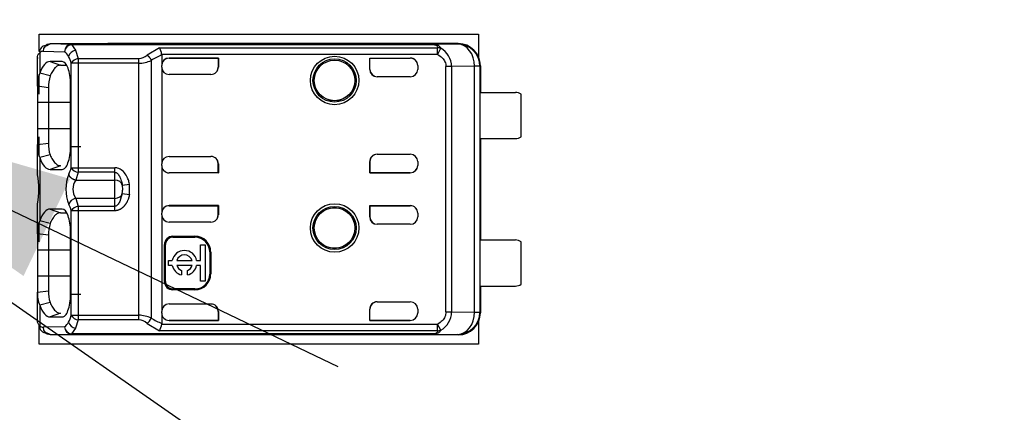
# Model space of a CAD drawing. Header units: millimetres. Extents: x 7 to 819, y 15 to 587.
# Tile 8 of 23: x 287 to 314, y 298 to 309. Entities that reach past the tile are written whole.
import ezdxf
from ezdxf.enums import TextEntityAlignment as Align
from ezdxf.lldxf.tags import DXFTag

# ---------------------------------------------------------------- set-up
doc = ezdxf.new("R2010")
doc.units = ezdxf.units.MM
for name, color, linetype in [('4010-411-12610_S', 7, 'Continuous'), ('Default', 7, 'Continuous'), ('PCB_RDLED_440MM_', 7, 'Continuous')]:
    doc.layers.add(name, color=color, linetype=linetype)
doc.styles.add('SEACAD_Arial', font='arial.ttf')
doc.styles.add('SEACAD_Solid_Edge_ANSI1_Symbols', font='semeca1.ttf')
tags = doc.linetypes.add('CENTER2', pattern=[28.575, 19.05, -3.175, 3.175, -3.175]).pattern_tags.tags
tags[10:11] = [DXFTag(74, 4), DXFTag(75, 0), DXFTag(340, '0'), DXFTag(46, 0.0), DXFTag(50, 0.0), DXFTag(44, 0.0), DXFTag(45, 0.0)]
tags[8:9] = [DXFTag(74, 4), DXFTag(75, 0), DXFTag(340, '0'), DXFTag(46, 0.0), DXFTag(50, 0.0), DXFTag(44, 0.0), DXFTag(45, 0.0)]
tags[6:7] = [DXFTag(74, 4), DXFTag(75, 0), DXFTag(340, '0'), DXFTag(46, 0.0), DXFTag(50, 0.0), DXFTag(44, 0.0), DXFTag(45, 0.0)]
tags[4:5] = [DXFTag(74, 4), DXFTag(75, 0), DXFTag(340, '0'), DXFTag(46, 0.0), DXFTag(50, 0.0), DXFTag(44, 0.0), DXFTag(45, 0.0)]
doc.dimstyles.new('ISO', dxfattribs={"dimtxt": 8.75, "dimasz": 8.75, "dimexe": 4.375, "dimexo": 0, "dimgap": 2.1875, "dimtad": 1, "dimtxsty": 'SEACAD_Arial', "dimblk1": '_SE_FILLED', "dimblk2": '_SE_FILLED', "dimsah": 1, "dimcen": 4.375, "dimadec": 0, "dimazin": 0, "dimtfac": 0.5, "dimtdec": 3, "dimtmove": 0, "dimatfit": 3, "dimfxl": 1, "dimarcsym": 0})

# ---------------------------------------------------------------- blocks, each defined once
blk = doc.blocks.new('SE')
at = {"layer": '4010-411-12610_S', "color": 7, "linetype": 'Continuous'}
for p, q in [((288.178, 307.823), (288.158, 307.824)), ((288.178, 307.823), (288.272, 307.874)), ((288.854, 307.86), (288.272, 307.874)), ((289.88, 307.874), (288.272, 307.874)), ((288.853, 307.86), (288.853, 307.855)), ((288.853, 307.855), (288.96, 307.7)), ((298.642, 307.855), (288.853, 307.855)), ((288.854, 307.86), (298.642, 307.86)), ((289.873, 307.874), (289.88, 307.874)), ((299.33, 307.883), (289.88, 307.883)), ((289.88, 307.883), (289.88, 307.874)), ((299.313, 307.867), (298.642, 307.86)), ((298.642, 307.855), (298.642, 307.86)), ((299.313, 307.867), (299.33, 307.883)), ((287.99, 307.633), (287.99, 307.077)), ((288.084, 307.674), (288.666, 307.66)), ((288.96, 307.7), (289.034, 307.475)), ((291.233, 307.769), (290.9, 307.569)), ((291.233, 307.769), (298.77, 307.769)), ((298.77, 307.59), (291.295, 307.59)), ((291.296, 307.571), (291.296, 307.289)), ((298.77, 307.59), (298.77, 307.769)), ((298.85, 307.745), (298.77, 307.59)), ((298.855, 307.754), (298.85, 307.745)), ((287.93, 306.724), (287.93, 307.478)), ((288.603, 307.393), (288.274, 307.396)), ((288.274, 307.396), (288.557, 307.296)), ((288.557, 307.296), (288.715, 307.295)), ((288.846, 304.518), (288.846, 307.349)), ((289.034, 307.349), (288.846, 307.349)), ((289.034, 307.475), (290.674, 307.475)), ((289.034, 307.475), (289.034, 307.349)), ((290.674, 307.349), (289.034, 307.349)), ((289.034, 307.349), (289.034, 304.518)), ((290.674, 307.349), (290.674, 307.475)), ((290.674, 300.518), (290.674, 307.349)), ((291.013, 307.427), (291.013, 300.44)), ((291.296, 307.244), (291.296, 307.289)), ((292.83, 307.489), (291.496, 307.489)), ((291.496, 307.489), (291.496, 307.488)), ((291.496, 307.488), (292.823, 307.488)), ((292.823, 307.488), (292.83, 307.489)), ((292.823, 307.488), (292.823, 307.237)), ((292.83, 307.489), (292.83, 307.244)), ((296.93, 307.183), (296.93, 307.489)), ((296.93, 307.489), (298.03, 307.489)), ((296.937, 307.488), (296.93, 307.489)), ((296.937, 307.488), (298.03, 307.488)), ((296.937, 307.183), (296.937, 307.488)), ((298.03, 307.488), (298.03, 307.489)), ((298.23, 307.289), (298.23, 307.183)), ((299.915, 307.268), (299.914, 307.283)), ((299.93, 307.283), (299.915, 307.283)), ((299.93, 307.283), (299.93, 306.558)), ((288.271, 307.007), (287.99, 307.08)), ((291.296, 307.244), (291.296, 304.623)), ((292.63, 307.044), (291.496, 307.044)), ((292.823, 307.237), (292.83, 307.244)), ((296.93, 307.183), (296.937, 307.183)), ((298.997, 300.606), (298.997, 307.26)), ((299.15, 307.26), (298.997, 307.26)), ((299.773, 307.266), (299.15, 307.261)), ((299.15, 307.261), (299.15, 300.606)), ((299.913, 307.267), (299.773, 307.267)), ((299.773, 300.6), (299.773, 307.266)), ((299.913, 307.267), (299.915, 307.268)), ((299.913, 307.267), (299.913, 300.6)), ((288.825, 305.084), (288.825, 306.784)), ((298.03, 306.983), (297.13, 306.983)), ((288.229, 306.685), (287.93, 306.724)), ((287.93, 306.724), (287.93, 306.283)), ((288.229, 306.685), (288.229, 306.283)), ((299.927, 305.308), (299.927, 306.558)), ((299.927, 306.558), (300.88, 306.558)), ((301.03, 305.358), (301.03, 306.508)), ((287.93, 306.283), (287.93, 305.583)), ((288.229, 306.283), (287.93, 306.283)), ((288.825, 306.283), (288.229, 306.283)), ((288.229, 306.283), (288.229, 305.583)), ((287.93, 305.583), (288.229, 305.583)), ((287.93, 305.583), (287.93, 305.142)), ((288.229, 305.583), (288.229, 305.182)), ((288.229, 305.583), (288.825, 305.583)), ((287.93, 305.142), (288.229, 305.182)), ((299.927, 305.308), (300.88, 305.308)), ((299.93, 305.308), (299.93, 302.558)), ((287.93, 304.354), (287.93, 305.143)), ((289.106, 305.084), (288.825, 305.084)), ((297.13, 304.883), (298.03, 304.883)), ((288.271, 304.864), (287.99, 304.793)), ((287.99, 304.79), (287.99, 303.077)), ((291.296, 304.578), (291.296, 304.623)), ((291.496, 304.823), (292.63, 304.823)), ((292.823, 304.379), (292.823, 304.63)), ((292.823, 304.63), (292.83, 304.623)), ((292.83, 304.623), (292.83, 304.378)), ((296.93, 304.378), (296.93, 304.683)), ((296.937, 304.683), (296.93, 304.683)), ((296.937, 304.683), (296.937, 304.379)), ((298.23, 304.683), (298.23, 304.578)), ((287.93, 304.328), (287.93, 304.354)), ((288.557, 304.57), (288.274, 304.471)), ((288.274, 304.471), (288.603, 304.473)), ((288.846, 304.518), (289.034, 304.518)), ((289.034, 304.392), (288.966, 304.18)), ((289.034, 304.518), (290.03, 304.518)), ((289.034, 304.518), (289.034, 304.392)), ((290.03, 304.392), (289.034, 304.392)), ((290.03, 304.392), (290.03, 304.518)), ((290.03, 304.18), (290.03, 304.392)), ((291.296, 304.578), (291.296, 303.289)), ((292.823, 304.379), (291.496, 304.379)), ((291.496, 304.379), (291.496, 304.378)), ((292.83, 304.378), (291.496, 304.378)), ((292.823, 304.379), (292.83, 304.378)), ((296.937, 304.379), (296.93, 304.378)), ((298.03, 304.378), (296.93, 304.378)), ((296.937, 304.379), (298.03, 304.379)), ((298.03, 304.378), (298.03, 304.379)), ((288.966, 304.18), (290.03, 304.18)), ((290.03, 303.687), (290.03, 304.18)), ((290.226, 303.821), (290.159, 303.598)), ((290.226, 304.045), (290.423, 304.075)), ((290.226, 304.045), (290.23, 303.921)), ((290.226, 303.821), (290.423, 303.792)), ((290.23, 303.921), (290.23, 303.905)), ((290.423, 303.792), (290.423, 304.075)), ((288.966, 303.687), (289.034, 303.475)), ((290.03, 303.687), (288.966, 303.687)), ((290.03, 303.475), (290.03, 303.687)), ((287.929, 303.513), (287.93, 303.539)), ((287.93, 302.724), (287.93, 303.512)), ((288.603, 303.393), (288.274, 303.396)), ((288.274, 303.396), (288.557, 303.296)), ((288.557, 303.296), (288.715, 303.295)), ((288.846, 300.518), (288.846, 303.349)), ((289.034, 303.349), (288.846, 303.349)), ((289.034, 303.475), (290.03, 303.475)), ((289.034, 303.475), (289.034, 303.349)), ((290.03, 303.349), (289.034, 303.349)), ((289.034, 303.349), (289.034, 300.518)), ((290.03, 303.349), (290.03, 303.475)), ((291.296, 303.244), (291.296, 303.289)), ((292.83, 303.489), (291.496, 303.489)), ((291.496, 303.489), (291.496, 303.488)), ((291.496, 303.488), (292.823, 303.488)), ((292.823, 303.488), (292.83, 303.489)), ((292.823, 303.237), (292.823, 303.488)), ((292.83, 303.489), (292.83, 303.244)), ((296.93, 303.183), (296.93, 303.489)), ((296.93, 303.489), (298.03, 303.489)), ((296.937, 303.488), (296.93, 303.489)), ((296.937, 303.488), (298.03, 303.488)), ((296.937, 303.488), (296.937, 303.183)), ((298.03, 303.488), (298.03, 303.489)), ((298.23, 303.289), (298.23, 303.183)), ((288.271, 303.007), (287.99, 303.079)), ((291.296, 303.244), (291.296, 300.623)), ((292.63, 303.044), (291.496, 303.044)), ((292.823, 303.237), (292.83, 303.244)), ((296.93, 303.183), (296.937, 303.183)), ((288.825, 301.084), (288.825, 302.784)), ((298.03, 302.983), (297.13, 302.983)), ((287.93, 302.724), (287.93, 302.283)), ((288.229, 302.685), (287.93, 302.724)), ((288.229, 302.685), (288.229, 302.283)), ((291.596, 302.66), (292.196, 302.66)), ((291.596, 302.66), (291.596, 302.633)), ((291.596, 302.633), (292.196, 302.633)), ((292.196, 302.633), (292.196, 302.66)), ((299.927, 301.308), (299.927, 302.558)), ((299.927, 302.558), (300.88, 302.558)), ((301.03, 301.358), (301.03, 302.508)), ((288.229, 302.283), (287.93, 302.283)), ((287.93, 302.283), (287.93, 301.583)), ((288.229, 302.283), (288.229, 301.583)), ((288.825, 302.283), (288.229, 302.283)), ((291.37, 301.433), (291.37, 302.433)), ((291.396, 302.433), (291.37, 302.433)), ((291.396, 301.433), (291.396, 302.433)), ((292.345, 302.002), (292.345, 302.43)), ((292.345, 302.43), (292.477, 302.43)), ((292.477, 302.43), (292.477, 301.442)), ((292.623, 302.233), (292.596, 302.233)), ((292.596, 302.233), (292.596, 301.633)), ((292.623, 302.233), (292.623, 301.633)), ((291.477, 301.869), (291.477, 302.002)), ((291.477, 302.002), (291.581, 302.002)), ((291.705, 302.002), (292.118, 302.002)), ((292.242, 302.002), (292.345, 302.002)), ((291.581, 301.869), (291.477, 301.869)), ((292.118, 301.869), (291.705, 301.869)), ((291.829, 301.735), (291.829, 301.609)), ((291.994, 301.609), (291.994, 301.735)), ((292.345, 301.869), (292.242, 301.869)), ((292.345, 301.442), (292.345, 301.869)), ((287.93, 301.583), (288.229, 301.583)), ((287.93, 301.583), (287.93, 301.142)), ((288.229, 301.583), (288.229, 301.182)), ((288.229, 301.583), (288.825, 301.583)), ((291.37, 301.433), (291.396, 301.433)), ((292.477, 301.442), (292.345, 301.442)), ((292.596, 301.633), (292.623, 301.633)), ((287.93, 301.142), (288.229, 301.182)), ((292.196, 301.233), (291.596, 301.233)), ((291.596, 301.233), (291.596, 301.207)), ((292.196, 301.207), (291.596, 301.207)), ((292.196, 301.207), (292.196, 301.233)), ((299.927, 301.308), (300.88, 301.308)), ((299.93, 301.308), (299.93, 300.583)), ((287.93, 300.389), (287.93, 301.142)), ((289.106, 301.084), (288.825, 301.084)), ((297.13, 300.883), (298.03, 300.883)), ((288.271, 300.864), (287.99, 300.792)), ((287.99, 300.79), (287.99, 300.234)), ((291.296, 300.578), (291.296, 300.623)), ((291.496, 300.823), (292.63, 300.823)), ((292.823, 300.631), (292.823, 300.379)), ((292.823, 300.631), (292.83, 300.623)), ((292.83, 300.623), (292.83, 300.378)), ((296.93, 300.378), (296.93, 300.683)), ((296.937, 300.683), (296.93, 300.683)), ((296.937, 300.379), (296.937, 300.683)), ((298.23, 300.683), (298.23, 300.578)), ((288.557, 300.57), (288.274, 300.471)), ((288.274, 300.471), (288.603, 300.473)), ((288.846, 300.518), (289.034, 300.518)), ((289.034, 300.392), (288.96, 300.167)), ((289.034, 300.518), (290.674, 300.518)), ((289.034, 300.518), (289.034, 300.392)), ((290.674, 300.392), (289.034, 300.392)), ((290.674, 300.392), (290.674, 300.518)), ((291.296, 300.578), (291.296, 300.296)), ((291.496, 300.379), (292.823, 300.379)), ((291.496, 300.379), (291.496, 300.378)), ((292.83, 300.378), (291.496, 300.378)), ((292.823, 300.379), (292.83, 300.378)), ((296.937, 300.379), (296.93, 300.378)), ((298.03, 300.378), (296.93, 300.378)), ((296.937, 300.379), (298.03, 300.379)), ((298.03, 300.378), (298.03, 300.379)), ((298.997, 300.606), (299.15, 300.606)), ((299.15, 300.606), (299.773, 300.601)), ((299.773, 300.6), (299.913, 300.6)), ((299.915, 300.598), (299.913, 300.6)), ((299.93, 300.583), (299.914, 300.583)), ((299.915, 300.598), (299.915, 300.583)), ((288.666, 300.207), (288.084, 300.193)), ((288.96, 300.167), (288.853, 300.012)), ((290.9, 300.297), (291.237, 300.098)), ((298.77, 300.098), (291.237, 300.098)), ((291.295, 300.277), (291.296, 300.296)), ((291.295, 300.277), (298.77, 300.277)), ((298.77, 300.098), (298.77, 300.277)), ((298.855, 300.112), (298.77, 300.277)), ((288.272, 299.993), (288.178, 300.044)), ((288.272, 299.993), (288.854, 300.007)), ((288.272, 299.993), (289.88, 299.993)), ((288.853, 300.012), (288.853, 300.007)), ((298.642, 300.012), (288.853, 300.012)), ((298.642, 300.007), (288.853, 300.007)), ((289.88, 299.993), (289.873, 299.993)), ((289.88, 299.993), (289.88, 299.983)), ((299.33, 299.983), (289.88, 299.983)), ((298.642, 300.007), (298.642, 300.012)), ((298.642, 300.007), (299.313, 300)), ((299.33, 299.983), (299.313, 300))]:
    blk.add_line(p, q, dxfattribs=at)
for centre, radius in [((295.98, 306.883), 0.657), ((295.98, 306.883), 0.586), ((295.98, 306.883), 0.552), ((295.98, 306.883), 0.55), ((295.98, 302.883), 0.657), ((295.98, 302.883), 0.586), ((295.98, 302.883), 0.552), ((295.98, 302.883), 0.55)]:
    blk.add_circle(centre, radius, dxfattribs=at)
for centre, radius, start, end in [((288.155, 307.657), 0.167, 89.2963, 188.1629), ((288.279, 307.679), 0.195, 92.0087, 181.5161), ((288.872, 307.649), 0.206, 95.0488, 176.9914), ((299.313, 307.267), 0.6, 0.0044, 89.9972), ((288.461, 307.38), 0.346, 26.1713, 53.8588), ((288.995, 307.472), 0.231, 98.6128, 164.6201), ((290.654, 307.839), 0.365, 273.0093, 312.3193), ((291.782, 306.273), 1.386, 110.5133, 123.6746), ((290.87, 307.543), 0.427, 6.3279, 31.9726), ((298.777, 307.553), 0.216, 68.8079, 91.9904), ((298.569, 307.248), 0.582, 1.2569, 60.5251), ((287.947, 307.095), 0.934, 15.762, 27.932), ((289.063, 307.227), 0.249, 96.8293, 150.7266), ((290.663, 308.178), 0.829, 270.6971, 294.9695), ((288.691, 306.775), 0.763, 156.7079, 183.8541), ((298.03, 307.183), 0.2, 270, 0), ((289.357, 306.698), 1.128, 164.1985, 180.6687), ((300.88, 306.308), 0.25, 53.1301, 90), ((289.211, 305.15), 0.983, 178.1004, 197.046), ((300.88, 305.558), 0.25, 270, 306.8699), ((288.696, 305.093), 0.768, 176.2579, 203.1838), ((298.03, 304.683), 0.2, 0, 90), ((287.921, 304.78), 0.962, 333.0574, 344.1819), ((289.063, 304.64), 0.249, 209.2767, 263.1684), ((285.987, 303.933), 1.983, 348.5509, 11.4751), ((289.821, 303.933), 1.122, 158.5184, 201.4817), ((289.314, 303.933), 0.426, 144.702, 215.2981), ((289.562, 303.89), 0.668, 354.1343, 1.3005), ((289, 303.458), 0.232, 98.5939, 163.7237), ((289.063, 303.227), 0.249, 96.8284, 150.7273), ((288.691, 302.775), 0.763, 156.7298, 183.8484), ((298.03, 303.183), 0.2, 270, 0), ((289.357, 302.698), 1.128, 164.1984, 180.6678), ((291.596, 302.433), 0.226, 90, 180), ((291.596, 302.433), 0.2, 90, 180), ((292.196, 302.233), 0.426, 0, 90), ((292.196, 302.233), 0.4, 0, 90), ((300.88, 302.308), 0.25, 53.1301, 90), ((291.912, 301.936), 0.337, 11.3273, 168.6727), ((291.912, 301.936), 0.217, 17.7847, 162.2153), ((291.912, 301.936), 0.337, 191.3273, 255.7958), ((291.912, 301.936), 0.217, 197.7847, 247.568), ((291.912, 301.936), 0.337, 284.2042, 348.6727), ((291.912, 301.936), 0.217, 292.432, 342.2153), ((291.596, 301.433), 0.226, 180, 270), ((291.596, 301.433), 0.2, 180, 270), ((292.196, 301.633), 0.426, 270, 0), ((292.196, 301.633), 0.4, 270, 0), ((289.211, 301.15), 0.983, 178.1011, 197.0483), ((300.88, 301.558), 0.25, 270, 306.8699), ((288.696, 301.092), 0.768, 176.2754, 203.2153), ((298.03, 300.683), 0.2, 0, 90), ((287.946, 300.772), 0.935, 332.0828, 344.2359), ((289.063, 300.64), 0.249, 209.2716, 263.1726), ((290.665, 299.697), 0.821, 64.9096, 89.4245), ((290.656, 300.031), 0.362, 47.489, 87.1839), ((290.671, 300.595), 0.376, 307.5468, 335.6336), ((291.782, 301.594), 1.386, 236.3247, 249.4849), ((298.569, 300.618), 0.581, 299.4844, 358.8126), ((299.313, 300.6), 0.6, 270.004, 359.9956), ((288.279, 300.188), 0.195, 178.4846, 267.9947), ((288.461, 300.487), 0.346, 306.1301, 333.8376), ((288.872, 300.218), 0.207, 183.1146, 264.8365), ((288.995, 300.396), 0.231, 195.4661, 261.313), ((290.786, 300.343), 0.513, 331.4654, 352.6325), ((298.778, 300.311), 0.213, 267.689, 291.1832)]:
    blk.add_arc(centre, radius, start, end, dxfattribs=at)
for centre, major_axis, ratio, start_param, end_param in [((288.853, 307.66), (-0.005, -0.2), 0.939661, 3.166998, 4.734915), ((289.88, 307.283), (0, -0.6), 0.999962, 3.141594, 3.453003), ((299.313, 307.267), (0.006, -0.6), 0.766027, 1.562157, 3.128038), ((299.33, 307.283), (-0.424, -0.424), 0.999924, 2.356207, 3.926956), ((288.082, 306.774), (0, -0.9), 0.34204, 3.132956, 3.443098), ((288.13, 307.477), (-0.2, 0), 0.754543, 6.081998, 6.283069), ((291.496, 307.289), (0, -0.2), 0.999994, 3.141593, 4.712389), ((291.496, 307.287), (0, -0.2), 0.999994, 3.141593, 4.712389), ((298.03, 307.289), (0, -0.2), 0.999994, 1.570796, 3.141593), ((298.03, 307.287), (0, -0.2), 0.999994, 1.57081, 3.141593), ((291.496, 307.244), (0, -0.2), 0.999848, 4.712389, 6.283185), ((292.63, 307.244), (-0.141, -0.141), 0.999695, 0.785246, 2.356347), ((292.623, 307.237), (-0.141, -0.141), 0.999695, 1.570796, 2.356347), ((297.13, 307.183), (0.2, 0), 0.999848, 3.141593, 4.712389), ((297.137, 307.183), (0.2, 0), 0.999848, 3.141593, 4.712389), ((297.13, 304.683), (0.2, 0), 0.999848, 1.570796, 3.141593), ((297.137, 304.683), (0.2, 0), 0.999848, 1.570796, 3.141593), ((291.496, 304.623), (0, 0.2), 0.999848, 0, 1.570796), ((292.63, 304.623), (-0.141, 0.141), 0.999695, 3.926838, 5.497939), ((292.623, 304.63), (-0.141, 0.141), 0.999695, 3.926838, 4.712389), ((291.496, 304.579), (0, 0.2), 0.999994, 1.570796, 3.141593), ((291.496, 304.578), (0, 0.2), 0.999994, 1.570796, 3.141593), ((298.03, 304.579), (0, 0.2), 0.999994, 3.141593, 4.712389), ((298.03, 304.578), (0, 0.2), 0.999994, 3.141593, 4.712389), ((290.03, 304.016), (-0.2, 0), 0.821429, 3.324107, 4.712389), ((290.03, 303.851), (0.2, 0), 0.821429, 4.712389, 6.100671), ((288.603, 302.737), (0, 0.938), 0.34202, -0.859272, -0.576897), ((291.496, 303.289), (0, -0.2), 0.999994, 3.141593, 4.712389), ((291.496, 303.287), (0, -0.2), 0.999994, 3.141593, 4.712389), ((298.03, 303.289), (0, -0.2), 0.999994, 1.570796, 3.141593), ((298.03, 303.287), (0, -0.2), 0.999994, 1.570796, 3.141593), ((291.496, 303.244), (0, -0.2), 0.999848, 4.712389, 6.283185), ((292.63, 303.244), (-0.141, -0.141), 0.999695, 0.785246, 2.356347), ((292.623, 303.237), (-0.141, -0.141), 0.999695, 1.570796, 2.356347), ((297.13, 303.183), (0.2, 0), 0.999848, 3.141593, 4.712389), ((297.137, 303.183), (0.2, 0), 0.999848, 3.141593, 4.712389), ((297.13, 300.683), (0.2, 0), 0.999848, 1.570796, 3.141601), ((297.137, 300.683), (0.2, 0), 0.999848, 1.570796, 3.141601), ((291.496, 300.623), (0, 0.2), 0.999848, 0, 1.570796), ((292.63, 300.623), (-0.141, 0.141), 0.999695, 3.926839, 5.497939), ((292.623, 300.63), (-0.141, 0.141), 0.999695, 3.932239, 4.712389), ((291.496, 300.579), (0, 0.2), 0.999994, 1.570796, 3.141593), ((291.496, 300.578), (0, 0.2), 0.999994, 1.570796, 3.141593), ((298.03, 300.579), (0, 0.2), 0.999994, 3.141593, 4.712375), ((298.03, 300.578), (0, 0.2), 0.999994, 3.141593, 4.712389), ((299.313, 300.6), (-0.006, -0.6), 0.766027, 0.013567, 1.579437), ((299.33, 300.583), (-0.424, 0.424), 0.999924, 2.35623, 3.926978), ((288.178, 300.234), (0.134, 0.148), 0.8975, 2.254597, 3.932999), ((288.082, 301.095), (0.001, 0.902), 0.342128, 2.840825, 3.150345), ((288.853, 300.207), (0.005, -0.2), 0.939661, 4.689874, 6.257729)]:
    blk.add_ellipse(centre, major_axis=major_axis, ratio=ratio, start_param=start_param, end_param=end_param, dxfattribs=at)
for points, degree, knots in [([(298.855, 307.754), (298.852, 307.761), (298.842, 307.779), (298.825, 307.801), (298.804, 307.82), (298.784, 307.834), (298.759, 307.845), (298.726, 307.853), (298.687, 307.859), (298.658, 307.859), (298.642, 307.86)], 3, [0, 0, 0, 0, 0.103499, 0.29232, 0.407301, 0.532909, 0.64319, 0.751757, 0.866674, 1, 1, 1, 1]), ([(298.642, 307.855), (298.65, 307.854), (298.676, 307.853), (298.702, 307.848), (298.72, 307.843), (298.734, 307.838), (298.754, 307.822), (298.764, 307.799), (298.768, 307.776), (298.77, 307.769)], 3, [0, 0, 0, 0, 0.082466, 0.249738, 0.305201, 0.359595, 0.470754, 0.837658, 1, 1, 1, 1]), ([(288.557, 307.296), (288.543, 307.295), (288.516, 307.294), (288.477, 307.279), (288.44, 307.255), (288.392, 307.211), (288.334, 307.136), (288.292, 307.048), (288.271, 307.005)], 3, [0, 0, 0, 0, 0.129424, 0.256929, 0.382523, 0.506216, 0.751084, 1, 1, 1, 1]), ([(288.825, 306.784), (288.825, 306.94), (288.802, 307.101), (288.719, 307.328), (288.659, 307.39), (288.603, 307.395)], 3, [0, 0, 0, 0, 0.5, 0.5, 1, 1, 1, 1]), ([(288.603, 304.473), (288.629, 304.473), (288.657, 304.487), (288.71, 304.543), (288.735, 304.587), (288.779, 304.704), (288.796, 304.774), (288.819, 304.925), (288.825, 305.006), (288.825, 305.084)], 3, [0, 0, 0, 0, 0.25, 0.25, 0.5, 0.5, 0.75, 0.75, 1, 1, 1, 1]), ([(288.271, 304.862), (288.281, 304.841), (288.303, 304.796), (288.337, 304.736), (288.374, 304.682), (288.415, 304.635), (288.459, 304.599), (288.507, 304.575), (288.54, 304.572), (288.557, 304.571)], 3, [0, 0, 0, 0, 0.119189, 0.246257, 0.381214, 0.524065, 0.674813, 0.833458, 1, 1, 1, 1]), ([(290.423, 304.075), (290.419, 304.096), (290.407, 304.154), (290.368, 304.261), (290.293, 304.384), (290.193, 304.471), (290.112, 304.503), (290.066, 304.514), (290.041, 304.516), (290.03, 304.518)], 3, [0, 0, 0, 0, 0.100643, 0.277927, 0.536152, 0.773195, 0.8851, 0.944575, 1, 1, 1, 1]), ([(290.03, 304.392), (290.036, 304.391), (290.05, 304.388), (290.078, 304.376), (290.11, 304.349), (290.137, 304.308), (290.179, 304.233), (290.211, 304.145), (290.223, 304.07), (290.226, 304.045)], 3, [0, 0, 0, 0, 0.043186, 0.098981, 0.205363, 0.325965, 0.45185, 0.820133, 1, 1, 1, 1]), ([(290.423, 303.792), (290.387, 303.603), (290.281, 303.481), (290.177, 303.361), (290.03, 303.349)], 2, [0, 0, 0, 0.5, 0.5, 1, 1, 1]), ([(290.159, 303.598), (290.143, 303.567), (290.124, 303.538), (290.081, 303.491), (290.056, 303.475), (290.03, 303.475)], 3, [0, 0, 0, 0, 0.5, 0.5, 1, 1, 1, 1]), ([(288.557, 303.296), (288.543, 303.295), (288.516, 303.294), (288.477, 303.279), (288.44, 303.255), (288.392, 303.211), (288.334, 303.136), (288.292, 303.048), (288.271, 303.005)], 3, [0, 0, 0, 0, 0.129424, 0.256929, 0.382523, 0.506216, 0.751084, 1, 1, 1, 1]), ([(288.825, 302.784), (288.825, 302.94), (288.802, 303.101), (288.719, 303.328), (288.659, 303.39), (288.603, 303.395)], 3, [0, 0, 0, 0, 0.5, 0.5, 1, 1, 1, 1]), ([(288.603, 300.473), (288.629, 300.473), (288.657, 300.487), (288.71, 300.543), (288.735, 300.587), (288.779, 300.704), (288.796, 300.774), (288.819, 300.925), (288.825, 301.006), (288.825, 301.084)], 3, [0, 0, 0, 0, 0.25, 0.25, 0.5, 0.5, 0.75, 0.75, 1, 1, 1, 1]), ([(288.271, 300.862), (288.281, 300.841), (288.303, 300.796), (288.337, 300.736), (288.374, 300.682), (288.415, 300.635), (288.459, 300.599), (288.507, 300.575), (288.54, 300.572), (288.557, 300.571)], 3, [0, 0, 0, 0, 0.119175, 0.246235, 0.381187, 0.524038, 0.67479, 0.833445, 1, 1, 1, 1]), ([(287.99, 300.234), (287.981, 300.241), (287.962, 300.257), (287.944, 300.29), (287.932, 300.333), (287.93, 300.37), (287.93, 300.389)], 3, [0, 0, 0, 0, 0.227998, 0.471255, 0.728745, 1, 1, 1, 1]), ([(298.855, 300.112), (298.848, 300.099), (298.834, 300.074), (298.807, 300.048), (298.776, 300.027), (298.722, 300.01), (298.67, 300.008), (298.642, 300.007)], 3, [0, 0, 0, 0, 0.22116, 0.406893, 0.558337, 0.7658, 1, 1, 1, 1]), ([(298.77, 300.098), (298.769, 300.092), (298.764, 300.068), (298.754, 300.045), (298.734, 300.029), (298.72, 300.024), (298.705, 300.019), (298.685, 300.015), (298.659, 300.013), (298.646, 300.012), (298.642, 300.012)], 3, [0, 0, 0, 0, 0.139359, 0.528699, 0.63957, 0.693828, 0.749169, 0.871848, 0.954914, 1, 1, 1, 1])]:
    blk.add_open_spline(points, degree=degree, knots=knots, dxfattribs=at)
for points in [[(287.93, 307.478), (287.93, 307.549), (287.946, 307.601), (287.99, 307.633)], [(291.296, 307.571), (291.296, 307.573), (291.296, 307.577), (291.296, 307.584), (291.295, 307.588), (291.295, 307.59)], [(298.77, 307.59), (298.82, 307.561), (298.904, 307.498), (298.977, 307.388), (298.996, 307.305), (298.997, 307.26)], [(288.274, 307.395), (288.164, 307.395), (288.065, 307.28), (287.99, 307.077)], [(287.99, 304.79), (288.066, 304.584), (288.163, 304.471), (288.274, 304.472)], [(288.274, 303.395), (288.164, 303.395), (288.065, 303.28), (287.99, 303.077)], [(287.99, 300.79), (288.066, 300.584), (288.163, 300.471), (288.274, 300.472)], [(298.997, 300.606), (298.995, 300.561), (298.976, 300.476), (298.901, 300.366), (298.819, 300.305), (298.77, 300.277)]]:
    blk.add_open_spline(points, degree=3, dxfattribs=at)
for points, weights in [([(290.9, 307.569), (290.947, 307.536), (290.987, 307.484), (291.013, 307.427)], [1.03238197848, 0.973672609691, 0.994794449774, 1.09574749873]), ([(288.966, 304.18), (288.87, 304.196), (288.796, 304.261), (288.778, 304.344)], [1.12803189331, 0.957317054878, 0.957322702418, 1.12804883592])]:
    blk.add_rational_spline(points, weights, degree=3, dxfattribs=at)
at = {"layer": 'PCB_RDLED_440MM_', "color": 7, "linetype": 'Continuous'}
for p, q in [((287.98, 308.133), (299.88, 308.133)), ((287.98, 307.67), (287.98, 308.133)), ((299.88, 308.133), (299.88, 307.523)), ((287.98, 306.508), (287.98, 307.044)), ((287.98, 304.823), (287.98, 305.358)), ((287.98, 302.508), (287.98, 303.044)), ((287.98, 299.733), (287.98, 300.247)), ((299.88, 300.344), (299.88, 299.733)), ((299.88, 299.733), (287.98, 299.733))]:
    blk.add_line(p, q, dxfattribs=at)
blk = doc.blocks.new('DMBLK12')
at = {"layer": 'Default', "linetype": 'Continuous'}
for points in [[(262.748, 313.456), (271.27, 310.993), (264.007, 316.087)], [(287.552, 301.582), (288.811, 304.213), (280.289, 306.675)]]:
    blk.add_hatch(color=7, dxfattribs=at).paths.add_polyline_path(points)
at = {"layer": 'Default', "color": 7, "linetype": 'Continuous'}
for p, q in [((271.27, 310.993), (30.194, 426.404)), ((296.074, 299.119), (271.27, 310.993))]:
    blk.add_line(p, q, dxfattribs=at)
for s, style, p in [('O', 'SEACAD_Solid_Edge_ANSI1_Symbols', (37.679, 434.947)), ('10', 'SEACAD_Arial', (51.202, 428.473))]:
    blk.add_text(s, height=8.75, rotation=334.4181, dxfattribs=dict(at, style=style)).set_placement(p, align=Align.TOP_LEFT)
blk = doc.blocks.new('_SE_FILLED')
at = {"color": 0}
blk.add_line((0, 0), (-1, 0), dxfattribs=at)
blk.add_solid([(0, 0), (-1, -0.1665), (-1, 0.1665), (0, 0)], dxfattribs=at)
blk = doc.blocks.new('DMBLK16')
at = {"layer": 'Default', "linetype": 'Continuous'}
for points in [[(168.238, 448.481), (170.564, 450.241), (164.12, 456.338)], [(380.995, 167.427), (387.439, 161.331), (383.321, 169.188)]]:
    blk.add_hatch(color=7, dxfattribs=at).paths.add_polyline_path(points)
at = {"layer": 'Default', "color": 7, "linetype": 'Continuous'}
for p, q in [((164.12, 456.338), (110.893, 526.651)), ((387.439, 161.331), (164.12, 456.338))]:
    blk.add_line(p, q, dxfattribs=at)
for s, style, p in [('O', 'SEACAD_Solid_Edge_ANSI1_Symbols', (121.462, 530.811)), ('370', 'SEACAD_Arial', (130.511, 518.856))]:
    blk.add_text(s, height=8.75, rotation=307.1256, dxfattribs=dict(at, style=style)).set_placement(p, align=Align.TOP_LEFT)
blk = doc.blocks.new('DMBLK17')
at = {"layer": 'Default', "linetype": 'Continuous'}
for points in [[(202.118, 358.359), (203.785, 360.753), (195.771, 364.557)], [(347.774, 256.916), (355.788, 253.112), (349.441, 259.31)]]:
    blk.add_hatch(color=7, dxfattribs=at).paths.add_polyline_path(points)
at = {"layer": 'Default', "color": 7, "linetype": 'Continuous'}
for p, q in [((195.771, 364.557), (51.282, 465.187)), ((355.788, 253.112), (195.771, 364.557))]:
    blk.add_line(p, q, dxfattribs=at)
for s, style, p in [('O', 'SEACAD_Solid_Edge_ANSI1_Symbols', (60.046, 472.412)), ('195', 'SEACAD_Arial', (72.349, 463.843))]:
    blk.add_text(s, height=8.75, rotation=325.1445, dxfattribs=dict(at, style=style)).set_placement(p, align=Align.TOP_LEFT)

msp = doc.modelspace()

# ---------------------------------------------------------------- linework, layer by layer
at = {"layer": 'Default', "color": 7, "linetype": 'CENTER2'}
for radius in [185, 97.5]:
    msp.add_circle((275.78, 308.834), radius, dxfattribs=at)

# ---------------------------------------------------------------- block references
at = {"layer": 'Default'}
msp.add_blockref('SE', (0, 0), dxfattribs=at)

# ---------------------------------------------------------------- dimensions: what is measured, and where the dimension line sits
at = {"layer": 'Default', "color": 7, "linetype": 'Continuous'}
for p1, p2, picture, middle in [((387.439, 161.331), (164.12, 456.338), 'DMBLK16', (136.038, 493.434)), ((355.788, 253.112), (195.771, 364.557), 'DMBLK17', (85.469, 441.377)), ((280.289, 306.675), (271.27, 310.993), 'DMBLK12', (61.595, 411.371))]:
    dim = msp.add_diameter_dim_2p(p1=p1, p2=p2, text='\\A1;<>', dimstyle='ISO', override={"dimtmove": 1, "dimtolj": 1}, dxfattribs=at)
    dim.commit()
    dim.dimension.update_dxf_attribs({"geometry": picture, "text_midpoint": middle, "dimtype": 163})

doc.saveas('drawing.dxf')
